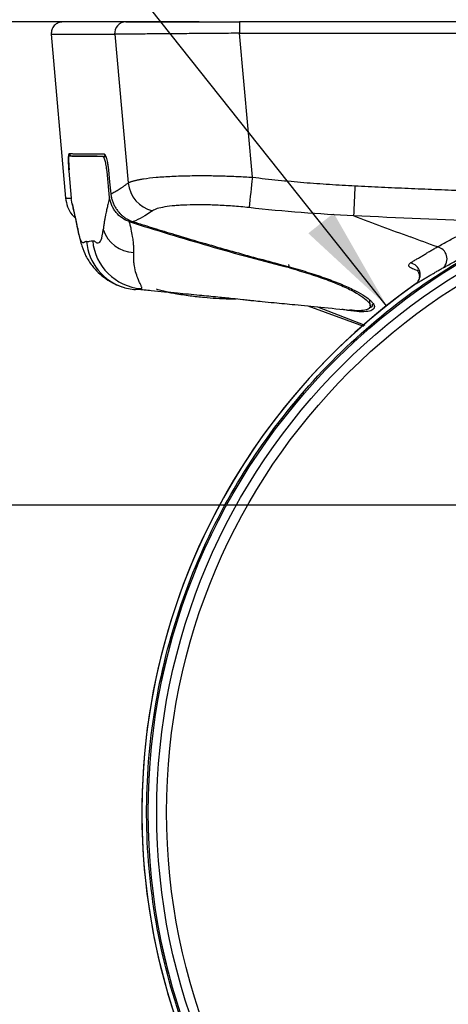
# Model space of a CAD drawing. Header units: millimetres. Extents: x 19 to 819, y 19 to 629.
# Tile 26 of 50: x 131 to 171, y 455 to 548. Entities that reach past the tile are written whole.
import ezdxf

# ---------------------------------------------------------------- set-up
doc = ezdxf.new("R2010")
doc.units = ezdxf.units.MM
doc.header["$LTSCALE"] = 3
doc.layers.add('DIMENSIONS', color=140, linetype='Continuous', lineweight=25)
doc.styles.add('SLDTEXTSTYLE0', font='TXT', dxfattribs={"width": 0.7})
doc.dimstyles.new('SLDDIMSTYLE0', dxfattribs={"dimtxt": 6.474023, "dimasz": 9.906, "dimexe": 0, "dimexo": 0.0625, "dimgap": 1.618506, "dimtad": 0, "dimtih": 1, "dimtoh": 1, "dimrnd": 1e-09, "dimzin": 12, "dimdsep": 46, "dimtxsty": 'SLDTEXTSTYLE0', "dimsah": 1, "dimcen": 0.09, "dimadec": 0, "dimazin": 3, "dimtfac": 1, "dimtofl": 0, "dimtmove": 0, "dimatfit": 3, "dimfxl": 0, "dimfrac": 2, "dimtolj": 1, "dimtzin": 12, "dimarcsym": 0})
doc.dimstyles.new('SLDDIMSTYLE2', dxfattribs={"dimtxt": 6.474023, "dimasz": 9.906, "dimexe": 0, "dimexo": 0.0625, "dimgap": 1.618506, "dimtad": 0, "dimtih": 1, "dimtoh": 1, "dimrnd": 1e-09, "dimzin": 12, "dimdsep": 46, "dimtxsty": 'SLDTEXTSTYLE0', "dimsah": 1, "dimcen": 0.09, "dimadec": 0, "dimazin": 3, "dimtfac": 1, "dimtmove": 0, "dimatfit": 0, "dimfxl": 0, "dimfrac": 2, "dimtolj": 1, "dimtzin": 12, "dimarcsym": 0})
doc.dimstyles.new('SLDDIMSTYLE6', dxfattribs={"dimtxt": 6.474023, "dimasz": 9.906, "dimexe": 0, "dimexo": 0.0625, "dimgap": 1.618506, "dimtad": 0, "dimtih": 1, "dimtoh": 1, "dimrnd": 1e-09, "dimzin": 12, "dimdsep": 46, "dimtxsty": 'SLDTEXTSTYLE0', "dimsah": 1, "dimcen": 0, "dimadec": 0, "dimazin": 3, "dimtfac": 1, "dimtofl": 0, "dimtmove": 0, "dimatfit": 3, "dimfxl": 0, "dimfrac": 2, "dimtolj": 1, "dimtzin": 12, "dimarcsym": 0})

# ---------------------------------------------------------------- blocks, each defined once
blk = doc.blocks.new('_D_10')
at = {"layer": 'DIMENSIONS'}
for p, q in [((147.643, 547.51), (69.306, 547.51)), ((78.831, 547.51), (78.831, 486.42)), ((69.211, 474.682), (67.037, 474.682)), ((67.037, 474.682), (67.037, 464.392)), ((88.45, 474.682), (90.624, 474.682)), ((90.624, 474.682), (90.624, 464.392)), ((67.037, 464.392), (69.211, 464.392)), ((90.624, 464.392), (88.45, 464.392)), ((78.831, 412.412), (78.831, 462.943)), ((199.27, 412.412), (69.306, 412.412))]:
    blk.add_line(p, q, dxfattribs=at)
for points in [[(78.831, 547.51), (77.307, 537.604), (80.355, 537.604)], [(78.831, 412.412), (80.355, 422.318), (77.307, 422.318)]]:
    blk.add_solid(points, dxfattribs=at)
at = {"layer": 'DIMENSIONS', "char_height": 6.35, "attachment_point": 1, "style": 'SLDTEXTSTYLE0'}
for s, insert in [('135.1', (66.519, 484.316)), ('5.32', (69.211, 472.578))]:
    blk.add_mtext(s, dxfattribs=dict(at, insert=insert))
blk = doc.blocks.new('_D_12')
at = {"layer": 'DIMENSIONS'}
for p, q in [((111.156, 444.356), (111.156, 463.406)), ((178.01, 444.356), (101.631, 444.356)), ((101.537, 428.394), (99.363, 428.394)), ((99.363, 428.394), (99.363, 418.105)), ((120.775, 428.394), (122.949, 428.394)), ((122.949, 428.394), (122.949, 418.105)), ((99.363, 418.105), (101.537, 418.105)), ((122.949, 418.105), (120.775, 418.105)), ((199.27, 412.412), (101.631, 412.412)), ((111.156, 412.412), (111.156, 393.362))]:
    blk.add_line(p, q, dxfattribs=at)
for points in [[(111.156, 444.356), (112.68, 454.262), (109.632, 454.262)], [(111.156, 412.412), (109.632, 402.506), (112.68, 402.506)]]:
    blk.add_solid(points, dxfattribs=at)
at = {"layer": 'DIMENSIONS', "char_height": 6.35, "attachment_point": 1, "style": 'SLDTEXTSTYLE0'}
for s, insert in [('31.9', (101.537, 438.029)), ('1.26', (101.537, 426.29))]:
    blk.add_mtext(s, dxfattribs=dict(at, insert=insert))
blk = doc.blocks.new('_D_13')
at = {"layer": 'DIMENSIONS'}
for p, q in [((178.01, 502.085), (101.631, 502.085)), ((111.156, 502.085), (111.156, 486.42)), ((101.537, 474.682), (99.363, 474.682)), ((99.363, 474.682), (99.363, 464.392)), ((120.775, 474.682), (122.949, 474.682)), ((122.949, 474.682), (122.949, 464.392)), ((99.363, 464.392), (101.537, 464.392)), ((122.949, 464.392), (120.775, 464.392)), ((111.156, 444.356), (111.156, 462.943)), ((178.01, 444.356), (101.631, 444.356))]:
    blk.add_line(p, q, dxfattribs=at)
for points in [[(111.156, 502.085), (109.632, 492.179), (112.68, 492.179)], [(111.156, 444.356), (112.68, 454.262), (109.632, 454.262)]]:
    blk.add_solid(points, dxfattribs=at)
at = {"layer": 'DIMENSIONS', "char_height": 6.35, "attachment_point": 1, "style": 'SLDTEXTSTYLE0'}
for s, insert in [('57.7', (101.537, 484.316)), ('2.27', (101.537, 472.578))]:
    blk.add_mtext(s, dxfattribs=dict(at, insert=insert))
blk = doc.blocks.new('_D_16')
at = {"layer": 'DIMENSIONS'}
for p, q in [((133.764, 550.165), (133.764, 580.88)), ((272.395, 550.165), (272.395, 580.88)), ((133.764, 571.355), (184.435, 571.355)), ((193.207, 571.355), (191.033, 571.355)), ((191.033, 571.355), (191.033, 561.065)), ((212.445, 571.355), (214.619, 571.355)), ((214.619, 571.355), (214.619, 561.065)), ((272.395, 571.355), (221.218, 571.355)), ((191.033, 561.065), (193.207, 561.065)), ((214.619, 561.065), (212.445, 561.065))]:
    blk.add_line(p, q, dxfattribs=at)
for points in [[(133.764, 571.355), (143.67, 569.831), (143.67, 572.879)], [(272.395, 571.355), (262.489, 572.879), (262.489, 569.831)]]:
    blk.add_solid(points, dxfattribs=at)
at = {"layer": 'DIMENSIONS', "char_height": 6.35, "attachment_point": 1, "style": 'SLDTEXTSTYLE0'}
for s, insert in [('138.6', (190.514, 580.99)), ('5.46', (193.207, 569.251))]:
    blk.add_mtext(s, dxfattribs=dict(at, insert=insert))
blk = doc.blocks.new('_D_17')
at = {"layer": 'DIMENSIONS'}
for p, q in [((94.038, 572.266), (91.864, 572.266)), ((91.864, 572.266), (91.864, 561.977)), ((113.276, 572.266), (115.45, 572.266)), ((115.45, 572.266), (115.45, 561.977)), ((125.121, 571.355), (120.856, 571.355)), ((165.255, 520.834), (125.121, 571.355)), ((91.864, 561.977), (94.038, 561.977)), ((115.45, 561.977), (113.276, 561.977))]:
    blk.add_line(p, q, dxfattribs=at)
blk.add_solid([(165.255, 520.834), (160.287, 529.538), (157.9, 527.642)], dxfattribs=at)
at = {"layer": 'DIMENSIONS', "char_height": 6.35, "attachment_point": 1, "style": 'SLDTEXTSTYLE0'}
for s, insert in [('%%c', (86.458, 581.901)), ('121.6', (96.232, 581.901)), ('4.79', (94.038, 570.162))]:
    blk.add_mtext(s, dxfattribs=dict(at, insert=insert))

msp = doc.modelspace()

# ---------------------------------------------------------------- linework, layer by layer
for p, q in [((203.08, 547.51), (151.453, 547.51)), ((133.764, 546.355), (135.113, 530.943)), ((133.827, 546.355), (133.83, 546.355)), ((139.72, 546.355), (140.974, 532.375)), ((152.656, 532.918), (151.444, 546.447)), ((151.444, 546.447), (203.08, 546.447)), ((138.613, 534.877), (138.916, 534.875)), ((138.927, 534.878), (138.905, 534.877)), ((135.41, 533.486), (135.623, 530.93)), ((139.244, 531.009), (139, 533.455)), ((140.974, 532.375), (140.974, 532.368)), ((152.656, 532.91), (152.656, 532.918)), ((135.184, 530.949), (135.179, 530.949)), ((162.166, 529.286), (162.159, 529.289)), ((156.138, 524.417), (156.067, 524.712)), ((141.168, 522.413), (141.533, 522.365)), ((163.723, 520.833), (163.678, 521.343)), ((157.858, 520.821), (163.093, 518.914)), ((158.778, 520.732), (163.213, 519.018))]:
    msp.add_line(p, q)
at = {"flags": 128}
for points in [[(139.138, 533.581), (139.135, 533.578), (139.14, 533.576), (139.143, 533.575)], [(139.138, 533.581), (139.25, 532.466), (139.361, 531.35)], [(139.361, 531.345), (139.358, 531.347), (139.361, 531.35)], [(136.25, 528.102), (136.307, 527.684), (136.339, 527.575)], [(140.602, 522.543), (140.675, 522.523), (141.515, 522.368)], [(144.595, 522.131), (143.817, 522.331), (143.651, 522.393)]]:
    msp.add_lwpolyline(points, dxfattribs=at)
for radius in [60.208, 60.207, 59.408, 58.489]:
    msp.add_circle((203.08, 473.221), radius)
for centre, radius, start, end in [((140.768, 546.456), 1.054, 90.68514, 185.52502), ((181.89, 546.713), 30.447, 178.50021, 180.49983), ((135.707, 535.152), 0.25, 184.9176, 269.43665), ((138.975, 535.123), 0.25, 184.72873, 244.21242), ((144.025, 532.728), 3.071, 186.73516, 255.61993), ((300.624, 515.19), 149.025, 173.17129, 174.27607), ((323.405, 523.681), 161.343, 177.00604, 178.00801), ((141.58, 528.918), 3.072, 197.40136, 268.70303), ((141.998, 527.277), 4.935, 184.71397, 253.56863), ((142.597, 527.383), 4.961, 185.0429, 265.34515), ((169.779, 525.238), 1.151, 313.31174, 77.69565), ((167.272, 523.749), 1.129, 312.19959, 78.73371), ((203.08, 473.221), 60.809, 125.23657, 180), ((203.08, 473.221), 60.809, 180, 54.76345), ((203.08, 473.221), 60.808, 125.1965, 54.8035)]:
    msp.add_arc(centre, radius, start, end)
for points, knots in [([(134.827, 547.51), (134.687, 547.495), (134.401, 547.463), (134.016, 547.187), (133.774, 546.781), (133.767, 546.495), (133.764, 546.355)], [0, 0, 0, 0, 0.243944, 0.499761, 0.755701, 1, 1, 1, 1]), ([(140.756, 547.51), (139.953, 547.51), (138.347, 547.51), (136.633, 547.51), (135.467, 547.51), (134.882, 547.51), (134.894, 547.51), (134.897, 547.51)], [0, 0, 0, 0, 0.223439, 0.447292, 0.671568, 0.895263, 1, 1, 1, 1]), ([(140.756, 547.51), (140.884, 547.51), (141.063, 547.51), (141.518, 547.51), (141.794, 547.51), (142.447, 547.51), (142.814, 547.51), (143.628, 547.51), (144.076, 547.51), (145.048, 547.51), (145.562, 547.51), (146.64, 547.51), (147.207, 547.51), (148.387, 547.51), (148.987, 547.51), (150.206, 547.51), (150.825, 547.51), (151.453, 547.51)], [0, 0, 0, 0, 0.125, 0.125, 0.25, 0.25, 0.375, 0.375, 0.5, 0.5, 0.625, 0.625, 0.75, 0.75, 0.875, 0.875, 1, 1, 1, 1]), ([(133.83, 546.355), (133.83, 546.355), (133.83, 546.355), (134.459, 546.355), (135.638, 546.355), (137.34, 546.355), (138.926, 546.355), (139.72, 546.355)], [0, 0, 0, 0, 0.1390711, 0.354447, 0.5696596, 0.7847042, 1, 1, 1, 1]), ([(151.444, 546.447), (150.755, 546.442), (150.077, 546.437), (148.741, 546.426), (148.084, 546.421), (146.79, 546.411), (146.169, 546.406), (144.987, 546.397), (144.424, 546.392), (143.358, 546.384), (142.868, 546.38), (141.976, 546.373), (141.573, 546.37), (140.858, 546.364), (140.555, 546.362), (140.056, 546.358), (139.86, 546.356), (139.72, 546.355)], [0, 0, 0, 0, 0.125, 0.125, 0.25, 0.25, 0.375, 0.375, 0.5, 0.5, 0.625, 0.625, 0.75, 0.75, 0.875, 0.875, 1, 1, 1, 1]), ([(135.474, 533.613), (135.471, 533.655), (135.464, 533.739), (135.455, 533.862), (135.446, 533.983), (135.439, 534.102), (135.429, 534.273), (135.419, 534.487), (135.414, 534.715), (135.415, 534.9), (135.422, 535.018), (135.432, 535.087), (135.444, 535.124), (135.453, 535.129), (135.458, 535.131)], [0, 0, 0, 0, 0.050363, 0.100234, 0.149939, 0.199804, 0.250154, 0.37446, 0.499762, 0.623853, 0.749364, 0.832602, 0.915768, 1, 1, 1, 1]), ([(135.458, 535.131), (135.499, 535.131), (135.582, 535.13), (135.72, 535.129), (135.867, 535.127), (136.025, 535.126), (136.193, 535.125), (136.371, 535.123), (136.56, 535.121), (136.759, 535.12), (136.969, 535.118), (137.188, 535.116), (137.418, 535.114), (137.659, 535.112), (137.91, 535.11), (138.171, 535.107), (138.442, 535.105), (138.631, 535.103), (138.726, 535.103)], [0, 0, 0, 0, 0.062331, 0.12469, 0.187076, 0.249488, 0.311924, 0.374384, 0.436866, 0.499369, 0.561891, 0.624432, 0.686991, 0.749566, 0.812155, 0.874758, 0.937374, 1, 1, 1, 1]), ([(138.726, 535.103), (138.733, 535.102), (138.747, 535.1), (138.769, 535.086), (138.791, 535.063), (138.814, 535.031), (138.849, 534.97), (138.896, 534.86), (138.954, 534.671), (139.01, 534.442), (139.055, 534.206), (139.09, 533.985), (139.116, 533.786), (139.131, 533.65), (139.138, 533.581)], [0, 0, 0, 0, 0.0503691, 0.100291, 0.1500424, 0.1999025, 0.250149, 0.375047, 0.4998697, 0.6246633, 0.7495274, 0.8331615, 0.9162175, 1, 1, 1, 1]), ([(135.396, 534.906), (135.382, 534.906), (135.371, 534.873), (135.357, 534.739), (135.354, 534.64), (135.355, 534.447), (135.357, 534.376), (135.362, 534.222), (135.366, 534.138), (135.38, 533.875), (135.394, 533.684), (135.41, 533.486)], [0, 0, 0, 0, 0.25, 0.25, 0.5, 0.5, 0.625, 0.625, 0.75, 0.75, 1, 1, 1, 1]), ([(135.704, 534.903), (136.084, 534.9), (136.837, 534.893), (138.245, 534.881), (138.944, 534.875)], [0, 0, 0, 0, 0.50342, 1, 1, 1, 1]), ([(139, 533.455), (138.98, 533.648), (138.956, 533.834), (138.912, 534.094), (138.896, 534.176), (138.863, 534.329), (138.846, 534.402), (138.811, 534.532), (138.793, 534.59), (138.756, 534.692), (138.738, 534.736), (138.684, 534.84), (138.648, 534.877), (138.616, 534.877)], [0, 0, 0, 0, 0.25, 0.25, 0.375, 0.375, 0.5, 0.5, 0.625, 0.625, 0.75, 0.75, 1, 1, 1, 1]), ([(139.047, 534.23), (139.06, 534.157), (139.094, 533.96), (139.119, 533.725), (139.135, 533.577)], [0, 0, 0, 0, 0.368369, 1, 1, 1, 1]), ([(139.361, 531.35), (139.424, 531.38), (139.551, 531.441), (139.744, 531.545), (139.941, 531.657), (140.141, 531.78), (140.344, 531.912), (140.551, 532.054), (140.761, 532.205), (140.903, 532.313), (140.974, 532.368)], [0, 0, 0, 0, 0.125262, 0.250431, 0.375517, 0.500527, 0.625472, 0.750359, 0.875199, 1, 1, 1, 1]), ([(140.974, 532.368), (140.997, 532.381), (141.043, 532.407), (141.124, 532.445), (141.214, 532.483), (141.314, 532.519), (141.423, 532.554), (141.541, 532.588), (141.668, 532.621), (141.804, 532.652), (141.949, 532.683), (142.103, 532.712), (142.264, 532.74), (142.718, 532.813), (143.586, 532.914), (145.054, 533.012), (146.751, 533.066), (148.198, 533.071), (149.272, 533.054), (149.92, 533.039), (150.586, 533.017), (151.267, 532.988), (151.958, 532.954), (152.423, 532.924), (152.656, 532.91)], [0, 0, 0, 0, 0.020851, 0.041732, 0.062635, 0.08355, 0.104467, 0.125376, 0.146269, 0.167136, 0.187966, 0.20875, 0.229479, 0.250144, 0.374604, 0.49995, 0.624017, 0.749779, 0.790075, 0.831055, 0.872631, 0.914712, 0.957201, 1, 1, 1, 1]), ([(152.656, 532.91), (153.06, 532.864), (153.865, 532.772), (155.073, 532.646), (156.28, 532.531), (157.484, 532.425), (158.686, 532.33), (159.886, 532.245), (161.084, 532.17), (161.883, 532.128), (162.282, 532.108)], [0, 0, 0, 0, 0.126059, 0.251798, 0.377226, 0.502352, 0.627183, 0.751729, 0.875999, 1, 1, 1, 1]), ([(139.361, 531.35), (139.368, 531.294), (139.381, 531.181), (139.413, 531.012), (139.454, 530.842), (139.505, 530.673), (139.567, 530.505), (139.639, 530.339), (139.721, 530.177), (139.814, 530.019), (139.916, 529.866), (140.037, 529.705), (140.187, 529.533), (140.374, 529.35), (140.596, 529.169), (140.852, 529), (141.14, 528.849), (141.349, 528.775), (141.456, 528.737)], [0, 0, 0, 0, 0.047426, 0.095634, 0.144564, 0.194147, 0.244309, 0.294971, 0.346046, 0.397446, 0.449077, 0.500843, 0.567528, 0.641559, 0.722521, 0.809815, 0.90264, 1, 1, 1, 1]), ([(162.282, 532.108), (163.115, 532.067), (164.781, 531.986), (167.279, 531.874), (169.776, 531.77), (172.271, 531.674), (173.934, 531.616), (174.766, 531.587)], [0, 0, 0, 0, 0.200282, 0.400421, 0.600419, 0.800278, 1, 1, 1, 1]), ([(135.112, 530.949), (135.16, 530.676), (135.258, 530.118), (135.606, 529.461), (135.936, 529.166), (136.051, 529.063)], [0, 0, 0, 0, 0.385079, 0.786172, 1, 1, 1, 1]), ([(135.179, 530.949), (135.16, 530.949), (135.063, 530.949), (135.414, 530.949), (135.696, 530.949)], [0, 0, 0, 0, 0.197903, 1, 1, 1, 1]), ([(136.25, 528.102), (136.238, 528.163), (136.214, 528.286), (136.179, 528.462), (136.143, 528.634), (136.108, 528.802), (136.075, 528.956), (136.03, 529.161), (135.97, 529.428), (135.882, 529.808), (135.764, 530.31), (135.676, 530.698), (135.623, 530.93)], [0, 0, 0, 0, 0.051107, 0.102825, 0.155119, 0.207947, 0.261258, 0.305283, 0.412702, 0.539662, 0.724467, 1, 1, 1, 1]), ([(135.712, 530.473), (135.807, 530.058), (136.006, 529.183), (136.224, 528.129), (136.338, 527.577)], [0, 0, 0, 0, 0.47525, 1, 1, 1, 1]), ([(139.244, 531.009), (139.199, 530.827), (139.118, 530.504), (139.01, 530.047), (138.928, 529.688), (138.86, 529.361), (138.802, 529.06), (138.746, 528.726), (138.694, 528.376), (138.664, 528.125), (138.649, 528)], [0, 0, 0, 0, 0.1984649, 0.3517666, 0.4945666, 0.5825959, 0.6876879, 0.7922727, 0.8963521, 1, 1, 1, 1]), ([(141.094, 528.74), (140.853, 528.822), (140.628, 528.939), (140.209, 529.235), (140.021, 529.41), (139.775, 529.707), (139.698, 529.813), (139.561, 530.031), (139.501, 530.144), (139.343, 530.496), (139.27, 530.75), (139.244, 531.009)], [0, 0, 0, 0, 0.25, 0.25, 0.5, 0.5, 0.625, 0.625, 0.75, 0.75, 1, 1, 1, 1]), ([(152.342, 530.053), (151.816, 530.112), (151.292, 530.16), (150.264, 530.237), (149.758, 530.266), (149.011, 530.296), (148.764, 530.304), (148.283, 530.315), (148.048, 530.318), (147.359, 530.322), (146.923, 530.315), (146.302, 530.294), (146.101, 530.284), (145.719, 530.262), (145.537, 530.248), (145.016, 530.203), (144.703, 530.165), (144.147, 530.073), (143.91, 530.019), (143.523, 529.898), (143.371, 529.83), (143.262, 529.753)], [0, 0, 0, 0, 0.125, 0.125, 0.25, 0.25, 0.3125, 0.3125, 0.375, 0.375, 0.5, 0.5, 0.5625, 0.5625, 0.625, 0.625, 0.75, 0.75, 0.875, 0.875, 1, 1, 1, 1]), ([(141.094, 528.74), (143.586, 527.945), (146.086, 527.183), (149.851, 526.093), (151.108, 525.738), (153.628, 525.051), (154.89, 524.72), (156.16, 524.421)], [0, 0, 0, 0, 0.5, 0.5, 0.75, 0.75, 1, 1, 1, 1]), ([(141.511, 525.848), (141.514, 525.906), (141.52, 526.022), (141.521, 526.198), (141.515, 526.375), (141.501, 526.589), (141.471, 526.915), (141.401, 527.405), (141.3, 527.924), (141.193, 528.39), (141.131, 528.634), (141.101, 528.751)], [0, 0, 0, 0, 0.061872, 0.123554, 0.185107, 0.246589, 0.347121, 0.523413, 0.752082, 0.880736, 1, 1, 1, 1]), ([(141.456, 528.737), (141.813, 528.624), (142.457, 528.42), (143.747, 528.018), (145.648, 527.436), (148.012, 526.735), (150.489, 526.025), (152.763, 525.391), (154.293, 524.983), (155.062, 524.777)], [0, 0, 0, 0, 0.079364, 0.142861, 0.285718, 0.5, 0.664637, 0.831294, 1, 1, 1, 1]), ([(170.025, 526.362), (170.196, 526.459), (170.537, 526.651), (171.055, 526.935), (171.572, 527.213), (172.091, 527.486), (172.609, 527.754), (173.128, 528.015), (173.647, 528.272), (174.165, 528.522), (174.515, 528.687), (174.688, 528.768)], [0, 0, 0, 0, 0.117796, 0.233916, 0.348361, 0.461134, 0.572237, 0.681672, 0.789442, 0.89555, 1, 1, 1, 1]), ([(137.08, 526.871), (137.074, 526.872), (137.06, 526.873), (137.027, 526.87), (136.98, 526.855), (136.921, 526.826), (136.856, 526.782), (136.783, 526.754), (136.713, 526.762), (136.617, 526.835), (136.528, 526.993), (136.443, 527.261), (136.404, 527.403), (136.365, 527.56), (136.314, 527.783), (136.272, 527.993), (136.25, 528.102)], [0, 0, 0, 0, 0.0184, 0.051207, 0.115205, 0.192034, 0.276343, 0.376252, 0.480016, 0.548382, 0.736556, 0.799812, 0.834517, 0.864484, 0.929899, 1, 1, 1, 1]), ([(137.655, 526.947), (137.749, 526.971), (137.825, 526.898), (137.997, 526.768), (138.091, 526.719), (138.278, 526.754), (138.372, 526.841), (138.533, 527.224), (138.595, 527.515), (138.649, 528)], [0, 0, 0, 0, 0.25, 0.25, 0.5, 0.5, 0.75, 0.75, 1, 1, 1, 1]), ([(136.338, 527.576), (136.429, 527.193), (136.609, 526.433), (137.006, 525.472), (137.667, 524.424), (138.623, 523.51), (139.733, 522.834), (140.308, 522.642), (140.604, 522.543)], [0, 0, 0, 0, 0.155401, 0.308741, 0.468866, 0.722135, 0.856631, 1, 1, 1, 1]), ([(137.08, 526.871), (137.125, 526.864), (137.171, 526.87), (137.263, 526.882), (137.31, 526.89), (137.454, 526.912), (137.553, 526.922), (137.655, 526.947)], [0, 0, 0, 0, 0.25, 0.25, 0.5, 0.5, 1, 1, 1, 1]), ([(203.08, 412.879), (199.718, 412.878), (196.357, 413.158), (189.729, 414.274), (186.461, 415.11), (180.11, 417.313), (177.027, 418.68), (171.131, 421.909), (168.318, 423.77), (163.041, 427.935), (160.577, 430.238), (156.067, 435.222), (154.02, 437.902), (150.401, 443.567), (148.829, 446.551), (146.202, 452.739), (145.148, 455.943), (143.588, 462.481), (143.081, 465.816), (142.63, 472.523), (142.685, 475.895), (143.356, 482.584), (143.971, 485.9), (145.745, 492.384), (146.903, 495.552), (149.73, 501.65), (151.399, 504.581), (155.202, 510.124), (157.335, 512.737), (162.006, 517.571), (164.544, 519.792), (169.955, 523.781), (172.827, 525.549), (175.826, 527.067)], [0, 0, 0, 0, 0.0625, 0.0625, 0.125, 0.125, 0.1875, 0.1875, 0.25, 0.25, 0.3125, 0.3125, 0.375, 0.375, 0.4375, 0.4375, 0.5, 0.5, 0.5625, 0.5625, 0.625, 0.625, 0.6875, 0.6875, 0.75, 0.75, 0.8125, 0.8125, 0.875, 0.875, 0.9375, 0.9375, 1, 1, 1, 1]), ([(170.569, 524.401), (170.741, 524.497), (171.083, 524.689), (171.603, 524.973), (172.124, 525.252), (172.647, 525.526), (173.172, 525.795), (173.699, 526.059), (174.227, 526.319), (174.757, 526.573), (175.289, 526.822), (175.648, 526.985), (175.826, 527.067)], [0, 0, 0, 0, 0.105774, 0.210247, 0.313425, 0.415314, 0.515921, 0.615254, 0.713321, 0.810129, 0.905685, 1, 1, 1, 1]), ([(142.195, 522.438), (142.204, 522.44), (142.23, 522.447), (142.258, 522.459), (142.276, 522.478), (142.285, 522.511), (142.273, 522.57), (142.215, 522.698), (142.105, 522.917), (141.931, 523.298), (141.73, 523.831), (141.59, 524.401), (141.5, 525.073), (141.506, 525.52), (141.511, 525.848)], [0, 0, 0, 0, 0.019113, 0.057225, 0.09018, 0.121123, 0.191918, 0.256495, 0.371514, 0.487691, 0.637567, 0.787267, 0.844195, 1, 1, 1, 1]), ([(167.493, 524.856), (167.592, 524.918), (167.789, 525.039), (168.094, 525.225), (168.403, 525.412), (168.717, 525.6), (169.036, 525.789), (169.36, 525.979), (169.688, 526.169), (169.913, 526.298), (170.025, 526.362)], [0, 0, 0, 0, 0.130351, 0.259114, 0.386321, 0.511995, 0.636165, 0.758866, 0.880132, 1, 1, 1, 1]), ([(168.078, 524.16), (167.893, 524.226), (167.6, 524.33), (167.387, 524.494), (167.314, 524.625), (167.347, 524.749), (167.444, 524.821), (167.493, 524.856)], [0, 0, 0, 0, 0.302351, 0.4772713, 0.6517572, 0.8262128, 1, 1, 1, 1]), ([(155.062, 524.777), (155.685, 524.608), (156.927, 524.27), (158.642, 523.735), (160.189, 523.188), (161.53, 522.637), (162.615, 522.1), (163.415, 521.612), (163.695, 521.34), (163.823, 521.215)], [0, 0, 0, 0, 0.146198, 0.291658, 0.438479, 0.584329, 0.731244, 0.877293, 1, 1, 1, 1]), ([(156.134, 524.397), (156.745, 524.218), (157.984, 523.855), (159.624, 523.288), (161.062, 522.715), (162.221, 522.157), (163.089, 521.624), (163.611, 521.158), (163.782, 520.776), (163.607, 520.511), (163.089, 520.372), (162.473, 520.344), (161.94, 520.409), (161.777, 520.429)], [0, 0, 0, 0, 0.096745, 0.19629, 0.293219, 0.392937, 0.490127, 0.590312, 0.684282, 0.781357, 0.869231, 0.959963, 1, 1, 1, 1]), ([(168.031, 522.912), (168.129, 522.972), (168.326, 523.091), (168.63, 523.274), (168.939, 523.458), (169.253, 523.643), (169.573, 523.83), (169.899, 524.019), (170.229, 524.209), (170.456, 524.337), (170.569, 524.401)], [0, 0, 0, 0, 0.129432, 0.257547, 0.384369, 0.509924, 0.634238, 0.757336, 0.879248, 1, 1, 1, 1]), ([(168.093, 524.22), (168.092, 524.221), (168.085, 524.221), (168.101, 524.204), (168.145, 524.151), (168.25, 524.002), (168.331, 523.747), (168.333, 523.464), (168.26, 523.207), (168.153, 523.013), (168.062, 522.941), (168.042, 522.925)], [0, 0, 0, 0, 0.014294, 0.084151, 0.151913, 0.291127, 0.485949, 0.625213, 0.784802, 0.954152, 1, 1, 1, 1]), ([(141.533, 522.368), (141.578, 522.368), (141.666, 522.369), (141.776, 522.384), (141.83, 522.391)], [0, 0, 0, 0, 0.507463, 1, 1, 1, 1]), ([(141.83, 522.391), (141.832, 522.391), (141.887, 522.398), (142.014, 522.409), (142.133, 522.428), (142.195, 522.438)], [0, 0, 0, 0, 0.017436, 0.495199, 1, 1, 1, 1]), ([(141.83, 522.39), (142.274, 522.349), (143.535, 522.235), (145.489, 522.049), (147.572, 521.848), (149.296, 521.676), (150.656, 521.537), (151.621, 521.436), (152.273, 521.364), (152.853, 521.302), (153.676, 521.221), (154.961, 521.098), (156.792, 520.926), (159.199, 520.695), (160.966, 520.505), (161.918, 520.402)], [0, 0, 0, 0, 0.0648123, 0.183956, 0.2859789, 0.3708053, 0.4384955, 0.4892902, 0.5166587, 0.5438834, 0.5856774, 0.6421028, 0.7391769, 0.8594128, 1, 1, 1, 1]), ([(144.594, 522.132), (144.687, 522.114), (144.932, 522.068), (145.684, 521.936), (146.766, 521.771), (148.055, 521.622), (149.285, 521.526), (150.289, 521.475), (150.922, 521.483), (151.141, 521.485)], [0, 0, 0, 0, 0.049811, 0.131292, 0.343484, 0.542528, 0.711988, 0.900204, 1, 1, 1, 1]), ([(144.758, 522.101), (144.749, 522.101), (144.661, 522.107), (144.626, 522.119), (144.595, 522.131)], [0, 0, 0, 0, 0.103152, 1, 1, 1, 1]), ([(163.823, 521.215), (163.852, 521.19), (164.061, 521.011), (164.143, 520.743), (164.029, 520.448), (163.548, 520.277), (162.729, 520.253), (161.879, 520.326), (161.235, 520.457), (161.056, 520.493)], [0, 0, 0, 0, 0.0298743, 0.2095493, 0.3902314, 0.5702167, 0.7506551, 0.9308423, 1, 1, 1, 1]), ([(163.908, 520.971), (163.904, 520.86), (163.898, 520.709), (163.665, 520.64), (163.604, 520.622)], [0, 0, 0, 0, 0.738852, 1, 1, 1, 1])]:
    msp.add_open_spline(points, degree=3, knots=knots)
for points in [[(138.616, 534.877), (137.116, 534.891), (136.042, 534.9), (135.396, 534.906)], [(143.262, 529.753), (142.619, 529.3), (142.017, 528.963), (141.456, 528.737)], [(162.159, 529.289), (158.877, 529.433), (155.605, 529.69), (152.342, 530.053)], [(174.688, 528.768), (170.51, 528.908), (166.333, 529.082), (162.159, 529.289)], [(162.166, 529.286), (163.93, 528.621), (165.699, 527.959), (167.476, 527.301)], [(170.025, 526.362), (169.175, 526.674), (168.324, 526.987), (167.476, 527.301)]]:
    msp.add_open_spline(points, degree=3)

# ---------------------------------------------------------------- dimensions: what is measured, and where the dimension line sits
at = {"layer": 'DIMENSIONS'}
dim = msp.add_diameter_dim_2p(p1=(240.904, 425.608), p2=(165.255, 520.834), dimstyle='SLDDIMSTYLE6', dxfattribs=at)
dim.commit()
dim.dimension.update_dxf_attribs({"geometry": '_D_17', "text_midpoint": (103.657, 571.355), "dimtype": 163})
for base, p1, p2, angle, dimstyle, picture, middle in [((272.395, 571.355), (133.764, 546.355), (272.395, 546.355), 0, 'SLDDIMSTYLE0', '_D_16', (202.826, 571.355)), ((78.831, 547.51), (203.08, 412.412), (151.453, 547.51), 90, 'SLDDIMSTYLE0', '_D_10', (78.831, 474.682)), ((111.156, 502.085), (181.82, 444.356), (181.82, 502.085), 270.00005, 'SLDDIMSTYLE0', '_D_13', (111.156, 474.682)), ((111.156, 444.356), (203.08, 412.412), (181.82, 444.356), 90, 'SLDDIMSTYLE2', '_D_12', (111.156, 428.394))]:
    dim = msp.add_linear_dim(base=base, p1=p1, p2=p2, angle=angle, dimstyle=dimstyle, dxfattribs=at)
    dim.commit()
    dim.dimension.update_dxf_attribs({"geometry": picture, "text_midpoint": middle, "dimtype": 160})

doc.saveas('drawing.dxf')
